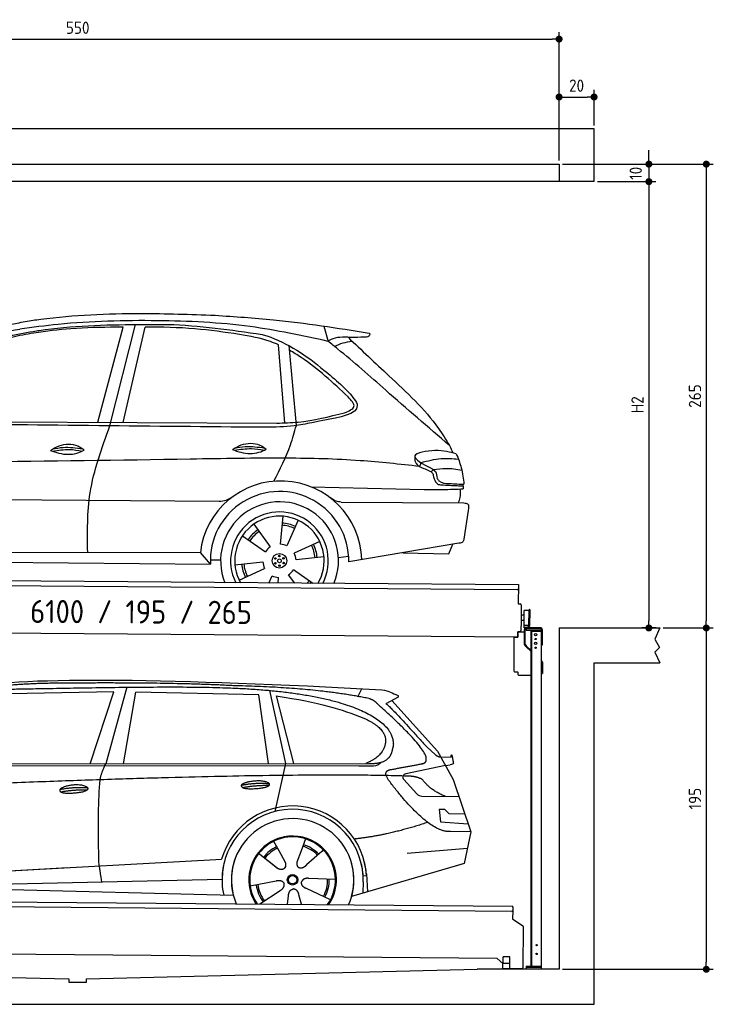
# Model space of a CAD drawing. Header units: millimetres. Extents: x -404 to 6581, y 0 to 5625.
# Tile 2 of 2: x 2618 to 6581, y 0 to 5625. Entities that reach past the tile are written whole.
import ezdxf

# ---------------------------------------------------------------- set-up
doc = ezdxf.new("R2010")
doc.units = ezdxf.units.MM
doc.layers.add('4', color=3, linetype='Continuous')
for name, color, linetype, lineweight in [('car', 10, 'Continuous', 25), ('Freiraum', 7, 'Continuous', 25), ('Gebäude', 7, 'Continuous', 25), ('Logo', 7, 'Continuous', 25), ('Plattform', 7, 'Continuous', 25), ('Ständer vorne', 7, 'Continuous', 25)]:
    doc.layers.add(name, color=color, linetype=linetype, lineweight=lineweight)
doc.styles.get("Standard").update_dxf_attribs({"font": 'ISOCP.SHX'})
doc.dimstyles.new('GEN-ISO', dxfattribs={"dimscale": 20, "dimtxt": 3.5, "dimasz": 2, "dimexe": 2, "dimexo": 1, "dimgap": 1.5, "dimtad": 1, "dimdec": 1, "dimlfac": 0.1, "dimdsep": 46, "dimtxsty": 'STANDARD', "dimblk": 'PUNKT', "dimcen": 2, "dimclrd": 256, "dimclre": 256, "dimclrt": 2, "dimadec": 0, "dimazin": 0, "dimtp": 0.1, "dimtm": 0.1, "dimtfac": 0.71, "dimtdec": 1, "dimtmove": 2, "dimatfit": 3, "dimldrblk": 'PUNKT', "dimfxl": 2, "dimtolj": 1, "dimarcsym": 0})

# ---------------------------------------------------------------- blocks, each defined once
blk = doc.blocks.new('PUNKT')
at = {"layer": '4', "color": 0, "linetype": 'ByBlock'}
blk.add_line((-0.5, 0), (-1, 0), dxfattribs=at)
at = {"layer": '4', "color": 0, "linetype": 'ByBlock', "const_width": 0.5}
blk.add_lwpolyline([(-0.25, 0, 1), (0.25, 0, 1)], format="xyb", close=True, dxfattribs=at)
blk = doc.blocks.new('*D102')
at = {"layer": '4', "lineweight": -2, "transparency": 16777216}
for p, q in [((5720, 4800), (6581, 4800)), ((6541, 4760), (6541, 2190)), ((6295.4, 2150), (6581, 2150))]:
    blk.add_line(p, q, dxfattribs=at)
at = {"layer": 'Defpoints', "color": 0, "transparency": 16777216}
for p in [(5700, 4800), (6275.4, 2150), (6541, 2150)]:
    blk.add_point(p, dxfattribs=at)
at = {"layer": '4', "lineweight": -2, "transparency": 16777216, "xscale": 40, "yscale": 40, "zscale": 40}
for p, rotation in [((6541, 4800), 90), ((6541, 2150), 270)]:
    blk.add_blockref('PUNKT', p, dxfattribs=dict(at, rotation=rotation))
at = {"layer": '4', "color": 2, "transparency": 16777216, "insert": (6476, 3475), "char_height": 70, "attachment_point": 5, "rotation": 90}
blk.add_mtext('265', dxfattribs=at)
blk = doc.blocks.new('*D103')
at = {"layer": '4', "lineweight": -2, "transparency": 16777216}
for p, q in [((6295.4, 2150), (6581, 2150)), ((6541, 2110), (6541, 240)), ((5720, 200), (6581, 200))]:
    blk.add_line(p, q, dxfattribs=at)
at = {"layer": 'Defpoints', "color": 0, "transparency": 16777216}
for p in [(6275.4, 2150), (5700, 200), (6541, 200)]:
    blk.add_point(p, dxfattribs=at)
at = {"layer": '4', "lineweight": -2, "transparency": 16777216, "xscale": 40, "yscale": 40, "zscale": 40}
for p, rotation in [((6541, 2150), 90), ((6541, 200), 270)]:
    blk.add_blockref('PUNKT', p, dxfattribs=dict(at, rotation=rotation))
at = {"layer": '4', "color": 2, "transparency": 16777216, "insert": (6476, 1175), "char_height": 70, "attachment_point": 5, "rotation": 90}
blk.add_mtext('195', dxfattribs=at)
blk = doc.blocks.new('*D104')
at = {"layer": '4', "lineweight": -2, "transparency": 16777216}
for p, q in [((5920, 4700), (6252.9, 4700)), ((6212.9, 4660), (6212.9, 2190)), ((6255.4, 2150), (6172.9, 2150))]:
    blk.add_line(p, q, dxfattribs=at)
at = {"layer": 'Defpoints', "color": 0, "transparency": 16777216}
for p in [(5900, 4700), (6212.9, 2150), (6275.4, 2150)]:
    blk.add_point(p, dxfattribs=at)
at = {"layer": '4', "lineweight": -2, "transparency": 16777216, "xscale": 40, "yscale": 40, "zscale": 40}
for p, rotation in [((6212.9, 4700), 90), ((6212.9, 2150), 270)]:
    blk.add_blockref('PUNKT', p, dxfattribs=dict(at, rotation=rotation))
at = {"layer": '4', "color": 2, "transparency": 16777216, "insert": (6147.9, 3425), "char_height": 70, "attachment_point": 5, "rotation": 90}
blk.add_mtext('H2', dxfattribs=at)
blk = doc.blocks.new('*D105')
at = {"layer": '4', "lineweight": -2, "transparency": 16777216}
for p, q in [((200, 4820), (200, 5554.2)), ((240, 5514.2), (5660, 5514.2)), ((5700, 4820), (5700, 5554.2))]:
    blk.add_line(p, q, dxfattribs=at)
at = {"layer": 'Defpoints', "color": 0, "transparency": 16777216}
for p in [(5700, 5514.2), (200, 4800), (5700, 4800)]:
    blk.add_point(p, dxfattribs=at)
at = {"layer": '4', "lineweight": -2, "transparency": 16777216, "xscale": 40, "yscale": 40, "zscale": 40, "rotation": 180}
blk.add_blockref('PUNKT', (200, 5514.2), dxfattribs=at)
at = {"layer": '4', "lineweight": -2, "transparency": 16777216, "xscale": 40, "yscale": 40, "zscale": 40}
blk.add_blockref('PUNKT', (5700, 5514.2), dxfattribs=at)
at = {"layer": '4', "color": 2, "transparency": 16777216, "insert": (2950, 5579.2), "char_height": 70, "attachment_point": 5}
blk.add_mtext('550', dxfattribs=at)
blk = doc.blocks.new('*D106')
at = {"layer": '4', "lineweight": -2, "transparency": 16777216}
for p, q in [((6212.9, 4840), (6212.9, 4880)), ((5720, 4800), (6252.9, 4800)), ((6212.9, 4800), (6212.9, 4700)), ((5920, 4700), (6252.9, 4700)), ((6212.9, 4660), (6212.9, 4620))]:
    blk.add_line(p, q, dxfattribs=at)
at = {"layer": 'Defpoints', "color": 0, "transparency": 16777216}
for p in [(5700, 4800), (5900, 4700), (6212.9, 4700)]:
    blk.add_point(p, dxfattribs=at)
at = {"layer": '4', "lineweight": -2, "transparency": 16777216, "xscale": 40, "yscale": 40, "zscale": 40}
for p, rotation in [((6212.9, 4800), 270), ((6212.9, 4700), 90)]:
    blk.add_blockref('PUNKT', p, dxfattribs=dict(at, rotation=rotation))
at = {"layer": '4', "color": 2, "transparency": 16777216, "insert": (6137.8, 4747.6), "char_height": 70, "attachment_point": 5, "rotation": 90}
blk.add_mtext('10', dxfattribs=at)
blk = doc.blocks.new('*D110')
at = {"layer": '4', "lineweight": -2, "transparency": 16777216}
for p, q in [((5700, 4820), (5700, 5223.5)), ((5740, 5183.5), (5860, 5183.5)), ((5900, 5020.8), (5900, 5223.5))]:
    blk.add_line(p, q, dxfattribs=at)
at = {"layer": 'Defpoints', "color": 0, "transparency": 16777216}
for p in [(5900, 5183.5), (5900, 5000.8), (5700, 4800)]:
    blk.add_point(p, dxfattribs=at)
at = {"layer": '4', "lineweight": -2, "transparency": 16777216, "xscale": 40, "yscale": 40, "zscale": 40, "rotation": 180}
blk.add_blockref('PUNKT', (5700, 5183.5), dxfattribs=at)
at = {"layer": '4', "lineweight": -2, "transparency": 16777216, "xscale": 40, "yscale": 40, "zscale": 40}
blk.add_blockref('PUNKT', (5900, 5183.5), dxfattribs=at)
at = {"layer": '4', "color": 2, "transparency": 16777216, "insert": (5800, 5248.5), "char_height": 70, "attachment_point": 5}
blk.add_mtext('20', dxfattribs=at)
blk = doc.blocks.new('UG Plattfrom Gl550')
at = {"layer": 'Plattform'}
for p, q in [((915.2, 1662.1), (5852, 1619)), ((5846.7, 1589.1), (919.9, 1632.1)), ((5851.8, 1594), (5851.3, 1546.6)), ((5851.9, 1613), (5851.8, 1594)), ((5851.9, 1613), (5852, 1619)), ((5851.3, 1546.6), (5909.8, 1507)), ((5912, 1502.8), (5909.9, 1266.5)), ((5763.9, 1319.8), (1038.3, 1361)), ((5795.6, 1292.1), (5763.9, 1319.8)), ((5796.6, 1293.5), (5797, 1329.5)), ((5834.9, 1329.2), (5797, 1329.5)), ((5834.6, 1293.2), (5834.9, 1329.2)), ((5795.4, 1263.5), (5795.6, 1293.5)), ((5795.4, 1263.5), (5835.4, 1263.2)), ((5795.6, 1293.5), (5835.6, 1293.2)), ((5904.9, 1261.6), (5831.7, 1262.2)), ((5835.4, 1263.2), (5835.6, 1293.2))]:
    blk.add_line(p, q, dxfattribs=at)
for centre, radius, start, end in [((5846.8, 1594.1), 5, 269.5, 359.5), ((5907, 1502.9), 5, 359.5, 55.9134), ((5831.8, 1267.2), 5, 232.6301, 269.5), ((5842.7, 1302.1), 12, 227.6897, 228.0904), ((5904.9, 1266.6), 5, 269.5, 359.5)]:
    blk.add_arc(centre, radius, start, end, dxfattribs=at)
blk = doc.blocks.new('Palette EG Gl550')
at = {"layer": 'Plattform'}
for p, q in [((846.4, 3495.4), (5884.2, 3456.3)), ((5879, 3426.4), (851.1, 3465.3)), ((5884.2, 3456.3), (5883.4, 3346.3)), ((5883.4, 3346.3), (5895.4, 3346.2)), ((5900.3, 3341.2), (5899.6, 3251.2)), ((5918, 3281.1), (5901, 3281.3)), ((5916.5, 3223.9), (5917.1, 3308.2)), ((5944.4, 3218.9), (5945.2, 3312.9)), ((5949.2, 3312.8), (5948.4, 3218.8)), ((5899.6, 3251.2), (5899.2, 3191.2)), ((5916.7, 3251.1), (5899.6, 3251.2)), ((5929.8, 3223.4), (5917.8, 3223.3)), ((5942.8, 3223.3), (5917.8, 3223.3)), ((5917.8, 3208.3), (5917.8, 3223.3)), ((5917.8, 3208.3), (5917.8, 3223.3)), ((5917.8, 3208.3), (5942.8, 3208.3)), ((5942.8, 3208.3), (5917.8, 3208.3)), ((5942.8, 3208.3), (5942.8, 3223.3)), ((5942.8, 3208.3), (5942.8, 3223.3)), ((5881.9, 3156.3), (758.5, 3196)), ((5882.1, 3186.3), (5881.9, 3156.3)), ((5882.1, 3186.3), (5894.1, 3186.2)), ((5894.1, 3186.2), (5882.1, 3186.3))]:
    blk.add_line(p, q, dxfattribs=at)
for centre, radius, start, end in [((5879, 3431.4), 5, 268.5823, 358.5607), ((5895.3, 3341.2), 5, 359.556, 89.556), ((5917.5, 3308.2), 0.4, 91.7323, 179.3444), ((5928.6, 2981.9), 326.8, 87.1739, 91.9438), ((5944.7, 3308.8), 0.4, 266.9623, 359.3444), ((5947.2, 3312.8), 2, 359.3444, 179.3444), ((5916.9, 3223.9), 0.4, 179.3444, 266.9565), ((5936.6, 4107.7), 884.4, 268.7196, 270.4008), ((5908.7, 4311.7), 1088.9, 271.795, 271.861), ((5944.1, 3222.9), 0.4, 359.556, 91.938), ((5946.4, 3218.8), 2, 179.3444, 359.3444), ((5894.2, 3191.2), 5, 269.556, 359.556)]:
    blk.add_arc(centre, radius, start, end, dxfattribs=at)
blk = doc.blocks.new('Car_173')
at = {"layer": 'car'}
for p, q in [((3436.9, 4418.4), (3576.1, 4963.1)), ((3507.1, 4398.8), (3646.6, 4979.1)), ((3582.9, 4419.2), (3701.7, 4965.1)), ((4723.6, 4980.9), (4748.3, 4893.8)), ((4505.3, 4425.8), (4465.2, 4871.4)), ((4571.6, 4411.5), (4525.1, 4867.2)), ((2406, 4412.7), (4459.6, 4424)), ((5286, 4206.6), (5278.3, 4184.6)), ((5357.3, 4167), (5345.3, 4154.2)), ((4658.3, 4062.3), (5305.5, 4053)), ((2127.8, 3968.2), (4134.4, 3974.5)), ((4831.7, 3976.7), (5533.7, 3978.9)), ((4498.9, 3892.4), (4486.9, 3732.6)), ((5558.3, 3936), (5535.4, 3772.4)), ((4334.1, 3845.2), (4429.6, 3716.4)), ((4588.3, 3870.2), (4524.6, 3723.1)), ((4270.1, 3778.9), (4402.5, 3688.5)), ((4711.7, 3751), (4567.2, 3681.5)), ((5507.3, 3748.3), (4879.2, 3635.8)), ((5450.6, 3686.2), (5472.2, 3742)), ((2220.6, 3666.4), (4030.7, 3680.6)), ((4088.7, 3613.8), (4030.7, 3680.6)), ((4737.1, 3662.5), (4577.8, 3644.2)), ((4819.5, 3659.6), (4877.9, 3668.9)), ((5187.4, 3691), (5450.6, 3686.2)), ((2157.9, 3612), (4088.7, 3613.8)), ((4088, 3640), (4146.9, 3638.7)), ((4228.6, 3612.5), (4387.9, 3630.8)), ((4254, 3524), (4398.5, 3593.4)), ((4422.8, 3509.6), (4441.2, 3551.9)), ((4572.3, 3509.8), (4536.1, 3558.6)), ((4675.4, 3509.9), (4563.2, 3586.4)), ((4476.4, 3509.6), (4478.8, 3542.4))]:
    blk.add_line(p, q, dxfattribs=at)
for centre, radius in [((4482.9, 3637.5), 41.9), ((4482.1, 3664.7), 4.46), ((4459, 3650.4), 4.46), ((4459.7, 3623.3), 4.46), ((4482.9, 3637.5), 10.7), ((4483.6, 3610.3), 4.46), ((4506, 3651.7), 4.46), ((4506.8, 3624.6), 4.46)]:
    blk.add_circle(centre, radius, dxfattribs=at)
for centre, radius, start, end in [((4490.5, 3631.3), 462.5, 2.1852, 173.8782), ((4483.6, 3637.9), 395.6, 359.6869, 183.4999), ((4483.6, 3637.9), 336.7, 337.6776, 202.4775), ((4482.9, 3637.5), 279.1, 332.8088, 207.3462), ((4482.9, 3637.5), 255.4, 330.0358, 210.1193), ((4482.9, 3637.5), 204, 65.3726, 86.5671), ((4482.9, 3637.5), 216.3, 65.4485, 86.5251), ((4482.9, 3637.5), 216.3, 125.4485, 146.5251), ((4482.9, 3637.5), 204, 125.3726, 146.5671), ((4482.9, 3637.5), 95.2, 124.034, 147.5844), ((4482.9, 3637.5), 95.2, 64.034, 87.5844), ((4482.9, 3637.5), 204, 5.3726, 26.5671), ((4482.9, 3637.5), 216.3, 5.4485, 26.5251), ((4482.9, 3637.5), 95.2, 4.034, 27.5844), ((4482.9, 3637.5), 216.3, 185.4485, 206.5251), ((4482.9, 3637.5), 204, 185.3726, 206.5671), ((4482.9, 3637.5), 95.2, 184.034, 207.5844), ((4482.8, 3637.5), 95.2, 244.034, 267.5844), ((4482.8, 3637.5), 95.2, 304.034, 327.5844), ((4482.9, 3637.5), 204, 321.2555, 326.5671), ((4482.8, 3637.5), 216.3, 323.8482, 326.5251)]:
    blk.add_arc(centre, radius, start, end, dxfattribs=at)
for points, knots in [([(3061.4, 4997.6), (3076, 4999.8), (3279.8, 5029.3), (3627.7, 5049.3), (3960, 5040.1), (4101.2, 5036.2)], [0, 0, 0, 0, 44.363443, 617.827051, 1041.677324, 1041.677324, 1041.677324, 1041.677324]), ([(4101.2, 5036.2), (4212.6, 5030), (4507.6, 5013.7), (4799.9, 4970.7), (4981.8, 4944)], [0, 0, 0, 0, 334.596694, 885.796742, 885.796742, 885.796742, 885.796742]), ([(2887.3, 4960), (2915.3, 4967.1), (2972.9, 4981.6), (3031.3, 4992.2), (3061.4, 4997.6)], [0, 0, 0, 0, 86.602296, 178.13615, 178.13615, 178.13615, 178.13615]), ([(4748.3, 4893.8), (4600.2, 4924.4), (4278.2, 4990.7), (3759.7, 5008), (3319.3, 4993.6), (3059.1, 4956.7), (2986.1, 4946.3)], [0, 0, 0, 0, 452.969864, 984.660554, 1551.463157, 1772.575196, 1772.575196, 1772.575196, 1772.575196]), ([(3576.1, 4963.1), (3562.7, 4962.9), (3463.2, 4960.8), (3292.5, 4957.4), (3136.8, 4934.7), (3066.1, 4924.4)], [666.326512, 666.326512, 666.326512, 666.326512, 706.624571, 964.215873, 1178.205668, 1178.205668, 1178.205668, 1178.205668]), ([(3082.4, 4937.5), (3087.3, 4938.3), (3277.5, 4969.3), (3525.8, 4978), (3768, 4981), (3822.5, 4981.7)], [0, 0, 0, 0, 14.958905, 578.066478, 741.647169, 741.647169, 741.647169, 741.647169]), ([(4240.7, 4928.7), (4156.2, 4939.9), (3977.3, 4963.6), (3796.9, 4966), (3701.7, 4965.1)], [0, 0, 0, 0, 255.50817, 540.950796, 540.950796, 540.950796, 540.950796]), ([(3822.5, 4981.7), (3825.4, 4981.6), (4008.9, 4978.5), (4191.3, 4953.8), (4370.7, 4929.4)], [0, 0, 0, 0, 8.707457, 550.797583, 550.797583, 550.797583, 550.797583]), ([(2336.6, 4398.9), (2365.1, 4445.1), (2435.3, 4558.6), (2582.4, 4716), (2793.6, 4884.6), (2978.9, 4918.5), (3082.4, 4937.5)], [0, 0, 0, 0, 162.281083, 399.433399, 644.903205, 954.973623, 954.973623, 954.973623, 954.973623]), ([(3066.1, 4924.4), (3024.1, 4916.6), (2925.8, 4898.3), (2773.9, 4844.1), (2628.8, 4733.7), (2518.3, 4616.7), (2451.3, 4540.3), (2426.4, 4511.8)], [0, 0, 0, 0, 128.205286, 300.044117, 477.787268, 668.958491, 782.608096, 782.608096, 782.608096, 782.608096]), ([(2797.9, 4897.1), (2826.4, 4908.2), (2887.2, 4931.7), (2951.8, 4941.3), (2986.1, 4946.3)], [0, 0, 0, 0, 91.476949, 195.154815, 195.154815, 195.154815, 195.154815]), ([(4465.2, 4871.4), (4450.1, 4877.9), (4377.9, 4905.7), (4301.2, 4918.6), (4240.7, 4928.7)], [496.692868, 496.692868, 496.692868, 496.692868, 546.059875, 728.869941, 728.869941, 728.869941, 728.869941]), ([(4370.7, 4929.4), (4379.8, 4926.8), (4510.5, 4889.1), (4662.6, 4785.8), (4790.1, 4676.5), (4821.7, 4649.4)], [0, 0, 0, 0, 28.300877, 407.953602, 533.273686, 533.273686, 533.273686, 533.273686]), ([(4955.1, 4919.6), (4928.6, 4918.7), (4864.6, 4916.6), (4788.6, 4921.4), (4752.7, 4896.8), (4748.3, 4893.8)], [0, 0, 0, 0, 80.522652, 194.664465, 210.337598, 210.337598, 210.337598, 210.337598]), ([(4785, 4865.6), (4801, 4873.2), (4833.1, 4888.5), (4868.4, 4893.3), (4886.2, 4895.7)], [0, 0, 0, 0, 52.794285, 106.128892, 106.128892, 106.128892, 106.128892]), ([(4862, 4918.3), (4940.2, 4845.8), (5119.4, 4679.9), (5332.3, 4487.6), (5427.6, 4338.6), (5448.5, 4306)], [0, 0, 0, 0, 320.576675, 734.270248, 850.262502, 850.262502, 850.262502, 850.262502]), ([(4981.8, 4944), (4983.5, 4942.4), (4989.2, 4937.3), (4977.8, 4919.3), (4963.8, 4919.5), (4955.1, 4919.6)], [0, 0, 0, 0, 6.503563, 21.332115, 46.748977, 46.748977, 46.748977, 46.748977]), ([(4865.1, 4579.1), (4778.7, 4657.8), (4673.2, 4753.9), (4550.6, 4828.4), (4527.8, 4840.9)], [0, 0, 0, 0, 349.622047, 427.224064, 427.224064, 427.224064, 427.224064]), ([(5448.5, 4306), (5325.1, 4409.5), (5109.3, 4590.6), (4880.5, 4792.2), (4766.5, 4879.9), (4748.3, 4893.8)], [0, 0, 0, 0, 483.056147, 845.367922, 914.230443, 914.230443, 914.230443, 914.230443]), ([(4821.7, 4649.4), (4836.5, 4635.2), (4872.3, 4600.7), (4974.6, 4486.1), (4767.2, 4451.7), (4682.8, 4433), (4660, 4428)], [0, 0, 0, 0, 64.508303, 155.959603, 359.557587, 434.696523, 434.696523, 434.696523, 434.696523]), ([(4845.8, 4486.9), (4871.1, 4497.3), (4922.1, 4518.3), (4884.2, 4558.7), (4865.1, 4579.1)], [0, 0, 0, 0, 64.897781, 131.027998, 131.027998, 131.027998, 131.027998]), ([(4459.6, 4424), (4500.2, 4425.5), (4631.1, 4430.4), (4758.1, 4463.8), (4845.8, 4486.9)], [0, 0, 0, 0, 121.545303, 392.179354, 392.179354, 392.179354, 392.179354]), ([(3386.9, 3675.6), (3384.3, 3789.4), (3378.5, 4037.6), (3461.9, 4271.9), (3507.1, 4398.8)], [0, 0, 0, 0, 338.772014, 738.643609, 738.643609, 738.643609, 738.643609]), ([(4660, 4428), (4626.3, 4421.1), (4538.9, 4403.3), (4384.3, 4398.9), (4264.6, 4398.8), (4199.6, 4398.7)], [0, 0, 0, 0, 103.03135, 267.243941, 462.405232, 462.405232, 462.405232, 462.405232]), ([(4446.5, 4091.7), (4480.5, 4160.2), (4531.8, 4263.4), (4561.6, 4374.3), (4571.6, 4411.5)], [0, 0, 0, 0, 228.776239, 344.156953, 344.156953, 344.156953, 344.156953]), ([(3167.9, 4255.3), (3183.9, 4265.2), (3230, 4293.5), (3308.5, 4297), (3349.5, 4267.5), (3361.5, 4258.9)], [0, 0, 0, 0, 56.386158, 162.852709, 206.792536, 206.792536, 206.792536, 206.792536]), ([(3181.5, 4263.6), (3201, 4267.6), (3257.4, 4278.1), (3314.7, 4270.8), (3352.2, 4265.6)], [7.57653, 7.57653, 7.57653, 7.57653, 52.544532, 137.659237, 137.659237, 137.659237, 137.659237]), ([(4207.8, 4270.7), (4223.8, 4280.5), (4269.9, 4308.9), (4348.4, 4312.3), (4389.5, 4282.8), (4401.5, 4274.2)], [0, 0, 0, 0, 56.386158, 162.852709, 206.792536, 206.792536, 206.792536, 206.792536]), ([(4219.5, 4266.5), (4251.9, 4271.9), (4308.5, 4281.4), (4364.9, 4272.5), (4389.1, 4268.3)], [0, 0, 0, 0, 73.878693, 129.282646, 129.282646, 129.282646, 129.282646]), ([(4221.4, 4279), (4240.9, 4282.9), (4297.3, 4293.4), (4354.6, 4286.2), (4392.1, 4280.9)], [7.57653, 7.57653, 7.57653, 7.57653, 52.544532, 137.659237, 137.659237, 137.659237, 137.659237]), ([(5486.9, 4258.8), (5450.9, 4268.1), (5380, 4286.4), (5193.5, 4251.3), (5296.6, 4199.5), (5348.6, 4173.4)], [0, 0, 0, 0, 123.107987, 242.156921, 363.520645, 363.520645, 363.520645, 363.520645]), ([(5278.3, 4184.6), (5164.9, 4195.9), (4912.4, 4221.1), (4474.7, 4227.2), (3342.1, 4194.1), (2348.8, 4175.7), (1539.1, 4160.8)], [0, 0, 0, 0, 341.879851, 760.963773, 1312.001547, 3741.308129, 3741.308129, 3741.308129, 3741.308129]), ([(3167.9, 4255.3), (3183.9, 4249.4), (3232.1, 4232.4), (3302.9, 4230.3), (3347.6, 4252.1), (3361.5, 4258.9)], [5.208578, 5.208578, 5.208578, 5.208578, 44.198582, 121.455021, 156.55166, 156.55166, 156.55166, 156.55166]), ([(3179.6, 4251.2), (3212, 4256.6), (3268.6, 4266), (3325, 4257.2), (3349.2, 4252.9)], [0, 0, 0, 0, 73.878693, 129.282646, 129.282646, 129.282646, 129.282646]), ([(4207.8, 4270.7), (4223.9, 4264.8), (4272, 4247.8), (4342.9, 4245.6), (4387.5, 4267.4), (4401.5, 4274.2)], [5.208578, 5.208578, 5.208578, 5.208578, 44.198582, 121.455021, 156.55166, 156.55166, 156.55166, 156.55166]), ([(5286, 4206.6), (5323.9, 4217), (5393.8, 4236.2), (5466.1, 4231.2), (5499.2, 4228.8)], [0, 0, 0, 0, 116.874908, 215.743745, 215.743745, 215.743745, 215.743745]), ([(5486.9, 4258.8), (5497.9, 4232.4), (5521.1, 4176.6), (5528.5, 4116.5), (5532.3, 4085)], [0, 0, 0, 0, 85.533017, 180.427109, 180.427109, 180.427109, 180.427109]), ([(5250.6, 4215.5), (5252.9, 4210.5), (5262.4, 4189.5), (5297, 4176.6), (5322.3, 4165.4), (5332.1, 4161)], [0, 0, 0, 0, 16.389871, 67.796127, 100.528992, 100.528992, 100.528992, 100.528992]), ([(5348.6, 4173.4), (5356, 4168.2), (5374.7, 4154.8), (5377.4, 4131.6), (5379.1, 4117.5)], [0, 0, 0, 0, 26.318616, 66.284673, 66.284673, 66.284673, 66.284673]), ([(5357.3, 4167), (5381.2, 4170.9), (5435.1, 4179.7), (5489.2, 4171.3), (5519.4, 4166.5)], [0, 0, 0, 0, 72.240439, 162.98683, 162.98683, 162.98683, 162.98683]), ([(5332.1, 4161), (5339.2, 4157.8), (5354.1, 4151.3), (5356.4, 4135), (5357.6, 4126.6)], [0, 0, 0, 0, 21.842303, 45.682515, 45.682515, 45.682515, 45.682515]), ([(5357.6, 4126.6), (5359, 4122.9), (5364.3, 4108.2), (5375.6, 4082.9), (5396.6, 4081.3), (5405, 4080.6)], [0, 0, 0, 0, 11.944086, 47.503692, 71.615823, 71.615823, 71.615823, 71.615823]), ([(5379.1, 4117.5), (5382.1, 4112.8), (5396.9, 4089.8), (5459.4, 4088.7), (5506, 4086.3), (5532.3, 4085)], [0, 0, 0, 0, 16.485849, 80.052138, 161.961551, 161.961551, 161.961551, 161.961551]), ([(5305.5, 4053), (5341.1, 4053.1), (5415.7, 4053.2), (5490.2, 4057.4), (5529.1, 4059.5)], [0, 0, 0, 0, 106.769841, 223.734473, 223.734473, 223.734473, 223.734473]), ([(5405, 4080.6), (5434.8, 4079.3), (5475.3, 4077.6), (5515.9, 4076.5), (5526.8, 4076.2)], [0, 0, 0, 0, 89.235627, 121.835134, 121.835134, 121.835134, 121.835134]), ([(5501.5, 3978.8), (5505.6, 3988.8), (5515.9, 4014.3), (5513, 4041.8), (5511.2, 4058.5)], [0, 0, 0, 0, 32.021295, 81.392264, 81.392264, 81.392264, 81.392264]), ([(4134.4, 3974.5), (4148.3, 3976), (4179.9, 3979.3), (4206.3, 3997.2), (4221, 4007.1)], [0, 0, 0, 0, 41.31295, 93.783848, 93.783848, 93.783848, 93.783848]), ([(4831.7, 3976.7), (4821.9, 3977.8), (4798.3, 3980.4), (4778.7, 3994), (4767.1, 4001.9)], [0, 0, 0, 0, 29.123879, 70.238093, 70.238093, 70.238093, 70.238093]), ([(5533.7, 3978.9), (5541.7, 3978.2), (5563.9, 3976.2), (5560.5, 3951.7), (5558.3, 3936)], [0, 0, 0, 0, 21.151799, 59.232385, 59.232385, 59.232385, 59.232385]), ([(5535.4, 3772.4), (5534.1, 3766.2), (5531.2, 3751.6), (5516, 3749.5), (5507.3, 3748.3)], [0, 0, 0, 0, 17.391955, 40.853649, 40.853649, 40.853649, 40.853649])]:
    blk.add_open_spline(points, degree=3, knots=knots, dxfattribs=at)
for points in [[(4199.6, 4398.7), (3578.6, 4398.8), (2957.6, 4398.9), (2336.6, 4398.9)], [(5448.5, 4306), (5454.7, 4292), (5460.9, 4277.9), (5467, 4263.9)], [(5249.8, 4240.7), (5250.1, 4232.3), (5250.4, 4223.9), (5250.6, 4215.5)], [(5525.3, 4085.3), (5526.8, 4076.8), (5528, 4068.2), (5529.1, 4059.5)]]:
    blk.add_open_spline(points, degree=3, dxfattribs=at)
blk = doc.blocks.new('Car_147')
at = {"layer": 'car'}
for p, q in [((3646.6, 2869.8), (3527.3, 2432.9)), ((3573.2, 2844.1), (2979.4, 2832.2)), ((3437.2, 2432.9), (3573.2, 2844.1)), ((3628.9, 2433), (3699.7, 2842.2)), ((4401.3, 2825.9), (3699.7, 2842.2)), ((4457.3, 2433.4), (4401.3, 2825.9)), ((4461.6, 2851.7), (4554.5, 2433.5)), ((4500.9, 2820.7), (4600.4, 2433.5)), ((4966.6, 2814.3), (4990.9, 2861.6)), ((5198.1, 2813.6), (5127.7, 2775.1)), ((5161.1, 2793.4), (5422.8, 2505)), ((5362.7, 2526.7), (5408, 2486.4)), ((5422.8, 2505), (5512, 2342)), ((2330, 2423.4), (4973.3, 2420.2)), ((2377, 2432.3), (5028.9, 2433.7)), ((4554.5, 2433.5), (4493.6, 2159.8)), ((4973.3, 2420.2), (5056.2, 2420.9)), ((5467.4, 2423.5), (5240.6, 2375.7)), ((5440.4, 2472.9), (5500.6, 2470.2)), ((5467.4, 2423.5), (5495.1, 2427.3)), ((5229.9, 2342.7), (5304.2, 2260.8)), ((5512, 2342), (5613.6, 2043.5)), ((5333.3, 2247.7), (5545, 2244.9)), ((5465.1, 2171.6), (5432.5, 2171.9)), ((5432.5, 2171.9), (5438.7, 2100.3)), ((5488.7, 2145.6), (5465.1, 2171.6)), ((5579.1, 2144.7), (5488.7, 2145.6)), ((5438.7, 2100.3), (5597.7, 2090.3)), ((5613.6, 2043.5), (5496.7, 2045)), ((5613.6, 2043.5), (5574.1, 1861.9)), ((4486, 1989.6), (4515, 1937.2)), ((4668.2, 2003.3), (4642.7, 1934.6)), ((4398.1, 1923.9), (4508.8, 1836.2)), ((4513.7, 1939.5), (4515, 1937.2)), ((4515, 1937.2), (4551.6, 1870.9)), ((4642.7, 1934.6), (4618.8, 1870)), ((4762, 1932.2), (4674.4, 1854.9)), ((4769.8, 1940.6), (4762, 1932.2)), ((5249.9, 1922.5), (5593.3, 1950.2)), ((2286.4, 1784.1), (4156.4, 1886.2)), ((4156.4, 1886.2), (4188.9, 1888)), ((4448.3, 1884), (4499.5, 1843.4)), ((5569.4, 1860.5), (4931.6, 1674.9)), ((5574.1, 1861.9), (5530.2, 1849.1)), ((2286.4, 1784.1), (3310.5, 1840)), ((5016, 1804.3), (5021.6, 1701.1)), ((2305.7, 1732), (4191.6, 1773.3)), ((4351.7, 1734.8), (4500.3, 1763.7)), ((4839.2, 1771.5), (4687.9, 1777.8)), ((4997.8, 1758.7), (4996.2, 1693.7)), ((5016.6, 1792.3), (4997.4, 1791.2)), ((2207.3, 1734.5), (4255.8, 1681.1)), ((4407.9, 1631.6), (4523.1, 1708.2)), ((4810.9, 1655.5), (4673.7, 1719.5)), ((4565, 1630.3), (4570.9, 1678.6)), ((4645.7, 1629.6), (4630.8, 1683.1))]:
    blk.add_line(p, q, dxfattribs=at)
for radius in [30.1, 23.6]:
    blk.add_circle((4594.2, 1769.8), radius, dxfattribs=at)
for centre, radius, start, end in [((5244.7, 2356.1), 20, 101.911, 222.2225), ((5333.8, 2287.7), 40, 222.2225, 269.2614), ((4594.6, 1769.2), 422.7, 3.1257, 163.6879), ((4594.6, 1769.2), 403.4, 3.1257, 179.4216), ((4594.6, 1769.2), 350, 344.3697, 194.5808), ((4594.6, 1769.2), 250, 325.66, 212.9259), ((4594.6, 1769.2), 250, 325.66, 212.9259), ((4594.2, 1769.8), 245, 41.4393, 188.2101), ((4594.6, 1769.2), 250, 40.5532, 137.1602), ((4594.2, 1769.8), 209.6, 44.3713, 72.8747), ((4594.2, 1769.8), 209.6, 115.7372, 141.8665), ((4594.2, 1769.8), 200.6, 115.5904, 141.8784), ((4594.2, 1769.8), 200.6, 44.5019, 73.0215), ((4594.2, 1769.8), 245, 0.4019, 44.2101), ((4594.6, 1769.2), 422.7, 163.4862, 163.6879), ((4594.6, 1769.2), 403.4, 162.7346, 179.4216), ((4594.6, 1769.2), 350, 160.1996, 194.5808), ((4594.6, 1769.2), 250, 152.2768, 213.34), ((4594.2, 1769.8), 245, 151.8272, 188.2101), ((4594.6, 1769.2), 350, 344.3697, 17.4023), ((4594.6, 1769.2), 403.4, 3.1257, 14.8673), ((4594.6, 1769.2), 422.7, 3.1257, 14.1157), ((4594.6, 1769.2), 403.4, 172.558, 192.5899), ((4594.6, 1769.2), 350, 171.6006, 202.9387), ((4594.6, 1769.2), 250, 168.6947, 213.34), ((4594.2, 1769.8), 245, 168.6088, 214.2758), ((4594.2, 1769.8), 245, 324.7242, 8.993), ((4594.6, 1769.2), 250, 325.66, 8.9072), ((4594.6, 1769.2), 350, 336.0613, 6.0012), ((4594.6, 1769.2), 403.4, 358.5068, 5.0439), ((4594.2, 1769.8), 200.6, 331.5904, 1.0215), ((4594.2, 1769.8), 209.6, 331.7372, 0.8747), ((4594.6, 1769.2), 422.7, 3.1257, 3.2156), ((4594.2, 1769.8), 209.6, 187.7372, 216.8747), ((4594.2, 1769.8), 200.6, 187.5904, 217.0215)]:
    blk.add_arc(centre, radius, start, end, dxfattribs=at)
for points, degree in [([(2759.9, 2870.7), (3047.5, 2932.3), (3932.5, 2919.1), (5104.5, 2855.8)], 3), ([(3290.6, 2893.1), (3047.7, 2893), (2818.3, 2865.2)], 2), ([(4254.7, 2878.5), (3906.5, 2897.9), (3290.6, 2893.1)], 2), ([(5029.6, 2805.4), (4729.1, 2868), (4254.7, 2878.5)], 2), ([(4500.9, 2820.7), (4755, 2781.8), (4868.2, 2746.1), (5001, 2693.5)], 3), ([(5104.5, 2855.8), (5151.2, 2846.4), (5160.1, 2838.1), (5197.4, 2822.2)], 3), ([(5198.1, 2813.6), (5199.8, 2815.2), (5200.5, 2818.3), (5199.9, 2821.1), (5197.4, 2822.2)], 4), ([(5079.1, 2774.6), (5061.2, 2796.4), (5029.6, 2805.4)], 2), ([(5340.8, 2434.2), (5430.3, 2462.2), (5079.1, 2774.6)], 2), ([(5127.7, 2775.1), (5135.5, 2779.4), (5362.7, 2526.7)], 2), ([(5001, 2693.5), (5115.1, 2641.4), (5125.3, 2576.3)], 2), ([(5125.3, 2576.3), (5130, 2481.8), (5012.3, 2433.7)], 2), ([(5028.9, 2433.7), (5079, 2433.8), (5152, 2438.4), (5160.2, 2485.2), (5168.8, 2528.4)], 4), ([(5408, 2486.4), (5416.2, 2479.1), (5429.4, 2471.4), (5438.5, 2471.3), (5440.4, 2472.9)], 4), ([(5500.6, 2470.2), (5502.2, 2509.1), (5512.9, 2434.8)], 2), ([(3495.3, 2341), (3498.4, 2372), (3527.3, 2432.9)], 2), ([(5056.2, 2420.9), (5075.5, 2421.5), (5090.3, 2430.5), (5097.6, 2440.7)], 3), ([(5127.7, 2453.4), (5127.8, 2453.4), (5127.9, 2453.4), (5127.9, 2453.5)], 3), ([(5512.9, 2434.8), (5513.1, 2431.1), (5507.5, 2429.4), (5495.1, 2427.3)], 3), ([(5247.6, 2362), (4371.1, 2390.4), (1938, 2278.2)], 2), ([(5145.8, 2335.2), (5102, 2393.9), (5161.9, 2400.5)], 2), ([(4301.6, 2309.9), (4377.2, 2326.2), (4460.7, 2319.6)], 2), ([(4308.7, 2297), (4382.8, 2311), (4460.7, 2309.5)], 2), ([(5496.7, 2045), (5371, 2037.9), (5145.8, 2335.2)], 2), ([(5335.2, 2343.6), (5298, 2362), (5247.6, 2362)], 2), ([(5465.8, 2246), (5380.5, 2281.9), (5335.2, 2343.6)], 2), ([(3265.2, 2285.8), (3340.8, 2302), (3424.2, 2295.4)], 2), ([(3270.1, 2271.9), (3344.3, 2285.8), (3422.2, 2284.3)], 2), ([(5365.3, 2097.5), (5139.9, 2022.1), (4946.9, 2002.7)], 2), ([(4499.7, 1843.4), (4523, 1821.5), (4546.4, 1834.8)], 2), ([(4500.3, 1763.7), (4531.1, 1772.4), (4545.6, 1749.9)], 2), ([(4523.1, 1708.2), (4551.1, 1723.6), (4545.6, 1749.9)], 2), ([(4687.9, 1777.8), (4656.2, 1781.8), (4645.1, 1757.3)], 2), ([(4673.7, 1719.5), (4643.7, 1730.5), (4645.1, 1757.3)], 2), ([(4570.9, 1678.6), (4572.1, 1710.6), (4598.1, 1717.5)], 2), ([(4630.8, 1683.1), (4624.8, 1714.5), (4598.1, 1717.5)], 2)]:
    blk.add_open_spline(points, degree=degree, dxfattribs=at)
for points, degree, knots in [([(2929.4, 2857), (2956, 2859.1), (3095.4, 2860.9), (4116.9, 2881), (4737.1, 2874.6), (5192.5, 2702), (5168.8, 2528.4)], 4, [0.0821318, 0.0821318, 0.0821318, 0.0821318, 0.0821318, 0.258851, 0.508851, 1, 1, 1, 1, 1]), ([(5161.9, 2400.5), (5328.8, 2431.6), (5331.7, 2432.2), (5340, 2434), (5340.8, 2434.2)], 1, [0.1611508, 0.1611508, 1, 1.0196119, 1.078724, 1.0847856, 1.0847856]), ([(3265.2, 2285.8), (3269.4, 2290.8), (3290.6, 2307), (3373.4, 2326.3), (3488.5, 2289.1), (3379.5, 2261.6), (3294.8, 2263), (3260.4, 2266.8), (3265.2, 2285.8)], 5, [0, 0, 0, 0, 0, 0, 0.300106, 0.500106, 0.700106, 1, 1, 1, 1, 1, 1]), ([(3489.1, 1849.7), (3488.6, 1863.3), (3488.2, 1876.7), (3487.8, 1889.9), (3482.2, 2079.7), (3484.7, 2230.1), (3495.3, 2341)], 3, [0, 0, 0, 0, 0.064923, 0.064923, 0.064923, 1, 1, 1, 1]), ([(4308.7, 2297), (4285.3, 2313.6), (4330.8, 2329), (4413.7, 2348.3), (4506.3, 2314.4), (4444.1, 2291.2), (4335, 2285), (4313.6, 2294), (4308.7, 2297)], 5, [0, 0, 0, 0, 0, 0, 0.300106, 0.500106, 0.700106, 1, 1, 1, 1, 1, 1]), ([(4551.6, 1870.9), (4553.3, 1866.8), (4554.2, 1862.8), (4554.5, 1859), (4555.2, 1850.4), (4552.5, 1842.3), (4546.4, 1834.8)], 3, [0.2167758, 0.2167758, 0.2167758, 0.2167758, 0.4600873, 0.4600873, 0.4600873, 1, 1, 1, 1]), ([(4618.8, 1870), (4618.2, 1866.9), (4618, 1863.9), (4618, 1860.9), (4618.4, 1858.1), (4619.1, 1852.3), (4621.2, 1847), (4624.7, 1842.5), (4629.6, 1839.4)], 4, [0.3191838, 0.3191838, 0.3191838, 0.3191838, 0.3191838, 0.5438253, 0.5438253, 0.5438253, 0.5438253, 1, 1, 1, 1, 1]), ([(3489.1, 1849.7), (3489.8, 1845.1), (3490.4, 1840.6), (3491.1, 1836.2), (3491.7, 1832.2), (3492.2, 1828.3), (3492.8, 1824.6), (3497.3, 1794.4), (3500.9, 1772.3), (3503.4, 1758.2)], 3, [-0.000011, -0.000011, -0.000011, -0.000011, 0.107576, 0.107576, 0.107576, 0.206414, 0.206414, 0.206414, 1, 1, 1, 1]), ([(4674.4, 1854.9), (4674.4, 1854.9), (4674.4, 1854.9), (4674.4, 1854.9), (4674.4, 1854.9), (4665.3, 1845.1), (4654.6, 1835.2), (4640.4, 1832.8), (4629.6, 1839.4)], 4, [-0.000003, -0.000003, -0.000003, -0.000003, -0.000003, 0, 0, 0, 0, 1, 1, 1, 1, 1])]:
    blk.add_open_spline(points, degree=degree, knots=knots, dxfattribs=at)
blk = doc.blocks.new('Ständer_vorne_GT195')
at = {"layer": 'Ständer vorne'}
for p, q in [((6011.9, 3208.3), (5927.9, 3208.3)), ((5857.9, 3156.5), (5857.9, 2963.3)), ((5857.9, 3156.5), (5881.9, 3156.3)), ((5881.9, 3156.3), (5882.1, 3186.3)), ((5882.1, 3186.3), (5917.9, 3186.1)), ((5917.9, 3198.3), (5917.9, 3115.6)), ((5923, 3115.5), (5923, 3198.4)), ((5927.9, 3203.3), (5927.9, 3195.3)), ((5927.9, 3195.3), (6016.9, 3195.3)), ((6012, 3203.3), (5928, 3203.3)), ((5956.9, 1276.3), (5956.9, 3195.3)), ((5956.9, 3190.3), (6016.9, 3190.3)), ((5961.9, 1276.3), (5961.9, 3190.3)), ((6016.9, 1258.3), (6016.9, 3198.3)), ((6021.9, 3112.3), (6021.9, 3198.3)), ((5927.2, 3102.3), (5921, 3108.4)), ((5924.5, 3112), (5929.6, 3107)), ((5927.2, 3102.3), (5956.7, 3073.3)), ((5929.6, 3107), (5956.9, 3080.2)), ((6016.9, 3112.3), (6021.9, 3112.3)), ((6016.9, 3022.3), (6018.9, 3020.4)), ((6021.9, 3013.2), (6021.9, 2948.3)), ((5862.9, 2958.3), (5878.4, 2958.3)), ((5880.9, 2955.8), (5880.9, 2943.3)), ((5885.9, 2938.3), (5956.9, 2938.3)), ((6016.9, 2948.3), (6021.9, 2948.3)), ((5927.9, 1276.3), (6016.9, 1276.3)), ((5927.9, 1276.3), (5927.9, 1258.3)), ((6016.9, 1268.3), (5927.9, 1268.3)), ((6016.9, 1258.3), (5927.9, 1258.3))]:
    blk.add_line(p, q, dxfattribs=at)
for centre, radius in [((5982.9, 3170.3), 6.5), ((5982.9, 3120.3), 6.5), ((5982.9, 3145.3), 3.7), ((5982.9, 3095.3), 3.7), ((5988.3, 1396.3), 3.7), ((5988.3, 1346.3), 3.7)]:
    blk.add_circle(centre, radius, dxfattribs=at)
for centre, radius, start, end in [((5928, 3198.3), 10.1, 90.1445, 179.6512), ((6011.9, 3198.3), 10, 0, 90), ((5928, 3198.3), 5, 90, 180), ((6011.9, 3198.3), 5, 0, 90), ((5928, 3115.6), 10.1, 180, 225.5525), ((5928, 3115.5), 5, 179.6711, 225.5525), ((6011.9, 3013.2), 10, 0, 45.8814), ((5862.9, 2963.3), 5, 180, 270), ((5878.4, 2955.8), 2.5, 0, 90), ((5885.9, 2943.3), 5, 180, 270)]:
    blk.add_arc(centre, radius, start, end, dxfattribs=at)
blk = doc.blocks.new('Gebäude_GT195_H265')
at = {"layer": 'Freiraum'}
blk.add_line((6116.9, 5758.3), (2416.9, 5758.3), dxfattribs=at)
at = {"layer": 'Gebäude'}
for p, q in [((6316.9, 6059.2), (416.9, 6059.2)), ((6316.9, 5758.3), (6316.9, 6059.2)), ((616.9, 5858.3), (6116.9, 5858.3)), ((6116.9, 5858.3), (6116.9, 5758.3)), ((6316.9, 5758.3), (6116.9, 5758.3)), ((6116.9, 3208.3), (6116.9, 1258.3)), ((6116.9, 3208.3), (6692.3, 3208.3)), ((6692.3, 3208.3), (6663.3, 3144.2)), ((6663.3, 3144.2), (6691.2, 3096.4)), ((6691.2, 3096.4), (6663.3, 3069.3)), ((6663.3, 3069.3), (6692.3, 3008.3)), ((6316.9, 1058.3), (6316.9, 3008.3)), ((6316.9, 3008.3), (6692.3, 3008.3)), ((1047, 1258.3), (3316.9, 1204.4)), ((3416.9, 1204.4), (5648.5, 1258.3)), ((6116.9, 1258.3), (5648.5, 1258.3)), ((3316.9, 1204.4), (3316.9, 1184.4)), ((3316.9, 1184.4), (3416.9, 1184.4)), ((3416.9, 1184.4), (3416.9, 1204.4)), ((416.9, 1058.3), (6316.9, 1058.3))]:
    blk.add_line(p, q, dxfattribs=at)

msp = doc.modelspace()

# ---------------------------------------------------------------- block references
msp.add_blockref('Gebäude_GT195_H265', (-416.89, -1058.35))
at = {"layer": 'car', "rotation": 359.4224719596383}
msp.add_blockref('Car_173', (-416.89, -1058.35), dxfattribs=at)
at = {"layer": 'car'}
msp.add_blockref('Car_147', (-416.89, -1058.35), dxfattribs=at)
at = {"layer": 'Plattform'}
for name in ['Palette EG Gl550', 'UG Plattfrom Gl550']:
    msp.add_blockref(name, (-416.89, -1058.35), dxfattribs=at)
at = {"layer": 'Ständer vorne'}
msp.add_blockref('Ständer_vorne_GT195', (-416.89, -1058.35), dxfattribs=at)

# ---------------------------------------------------------------- texts
at = {"layer": 'Logo'}
msp.add_text('6100 / 195 / 265', height=132, rotation=359.72269, dxfattribs=at).set_placement((2678.14, 2178.66))

# ---------------------------------------------------------------- dimensions: what is measured, and where the dimension line sits
at = {"layer": '4'}
for base, p1, p2, override, picture, middle in [((5700, 5514.23), (200, 4800), (5700, 4800), {"dimtdec": 3, "dimtolj": 0}, '*D105', (2950, 5579.23)), ((5900, 5183.53), (5700, 4800), (5900, 5000.82), {"dimtol": 0, "dimlim": 0, "dimtp": 0.1, "dimtm": 0.1, "dimtfac": 0.71, "dimtdec": 3, "dimtolj": 0, "dimtzin": 8}, '*D110', (5800, 5248.54))]:
    dim = msp.add_linear_dim(base=base, p1=p1, p2=p2, dimstyle='GEN-ISO', override=override, dxfattribs=at)
    dim.commit()
    dim.dimension.update_dxf_attribs({"geometry": picture, "text_midpoint": middle})
dim = msp.add_linear_dim(base=(6212.92, 4700), p1=(5700, 4800), p2=(5900, 4700), angle=90, dimstyle='GEN-ISO', override={"dimtdec": 3, "dimtolj": 0}, dxfattribs=at)
dim.commit()
dim.dimension.update_dxf_attribs({"geometry": '*D106', "text_midpoint": (6137.84, 4747.63), "dimtype": 160})
for base, p1, p2, override, picture, middle in [((6541.04, 2150), (5700, 4800), (6275.45, 2150), {"dimdec": 0, "dimtdec": 3, "dimtolj": 0}, '*D102', (6476.04, 3475)), ((6541.04, 200), (6275.45, 2150), (5700, 200), {"dimtdec": 3, "dimtolj": 0}, '*D103', (6476.04, 1175))]:
    dim = msp.add_linear_dim(base=base, p1=p1, p2=p2, angle=90, dimstyle='GEN-ISO', override=override, dxfattribs=at)
    dim.commit()
    dim.dimension.update_dxf_attribs({"geometry": picture, "text_midpoint": middle})
dim = msp.add_linear_dim(base=(6212.92, 2150), p1=(5900, 4700), p2=(6275.45, 2150), angle=90, text='H2', dimstyle='GEN-ISO', override={"dimdec": 0, "dimtdec": 3, "dimtolj": 0}, dxfattribs=at)
dim.commit()
dim.dimension.update_dxf_attribs({"geometry": '*D104', "text_midpoint": (6147.92, 3425)})

doc.saveas('drawing.dxf')
